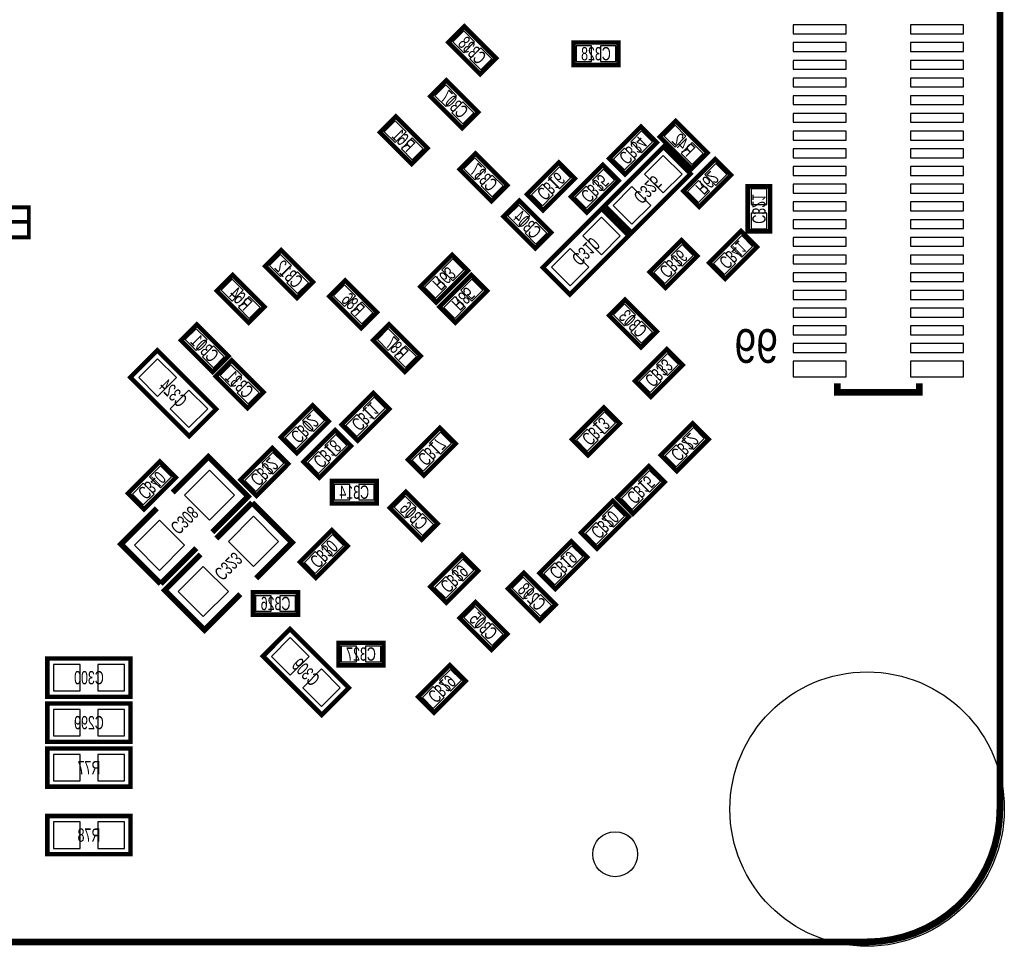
# Model space of a CAD drawing. Extents: x -0.1 to 52.1, y -0.1 to 72.1.
# Tile 4 of 7: x 29.9 to 52.1, y -0.1 to 20.8. Entities that reach past the tile are written whole.
import ezdxf
from ezdxf.enums import TextEntityAlignment as Align

# ---------------------------------------------------------------- set-up
doc = ezdxf.new("R2010")
doc.units = 0
for name, color, linetype in [('BG_OUTLINE', 12, 'CONTINUOUS'), ('BG_SILKSCREEN_BOTTOM', 173, 'CONTINUOUS'), ('PG_SILKSCREEN_BOTTOM', 150, 'CONTINUOUS'), ('PIN_BOTTOM', 202, 'CONTINUOUS'), ('RD_SILKSCREEN_BOTTOM', 122, 'CONTINUOUS')]:
    doc.layers.add(name, color=color, linetype=linetype)

msp = doc.modelspace()

# ---------------------------------------------------------------- linework, layer by layer
at = {"layer": 'BG_OUTLINE', "const_width": 0.1524}
msp.add_lwpolyline([(48.999902, 72.00011, -0.414214), (51.999896, 69.000116), (51.999896, 2.999994, -0.414214), (48.999902, 0), (2.999994, 0, -0.414214), (0, 2.999994), (0, 69.000116, -0.414214), (2.999994, 72.00011), (48.999902, 72.00011)], format="xyb", dxfattribs=at)
msp.add_lwpolyline([(48.999902, 0), (43.999658, 0)], dxfattribs=at)
at = {"layer": 'PG_SILKSCREEN_BOTTOM'}
for points, const_width in [([(40.257984, 19.603466), (39.539672, 20.321778), (39.898828, 20.680934), (40.61714, 19.962622), (40.257984, 19.603466)], 0.1016), ([(42.364406, 20.32), (43.380406, 20.32), (43.380406, 19.812), (42.364406, 19.812), (42.364406, 20.32)], 0.1016), ([(39.492428, 19.461734), (40.21074, 18.743422), (39.851584, 18.384266), (39.133272, 19.102578), (39.492428, 19.461734)], 0.1016), ([(38.349428, 18.648934), (39.06774, 17.930622), (38.708584, 17.571466), (37.990272, 18.289778), (38.349428, 18.648934)], 0.1016), ([(43.171872, 17.702022), (43.890184, 18.420334), (44.24934, 18.061178), (43.531028, 17.342866), (43.171872, 17.702022)], 0.1016), ([(45.033184, 17.469866), (44.314872, 18.188178), (44.674028, 18.547334), (45.39234, 17.829022), (45.033184, 17.469866)], 0.1016), ([(40.152828, 17.810734), (40.87114, 17.092422), (40.511984, 16.733266), (39.793672, 17.451578), (40.152828, 17.810734)], 0.1016), ([(44.399962, 17.962372), (43.071034, 16.633444), (43.68165, 16.022828), (45.010578, 17.351756), (44.399962, 17.962372)], 0.1016), ([(41.317418, 16.889222), (42.03573, 17.607534), (42.394886, 17.248378), (41.676574, 16.530066), (41.317418, 16.889222)], 0.1016), ([(42.308272, 16.838422), (43.026584, 17.556734), (43.38574, 17.197578), (42.667428, 16.479266), (42.308272, 16.838422)], 0.1016), ([(44.848272, 16.965422), (45.566584, 17.683734), (45.92574, 17.324578), (45.207428, 16.606266), (44.848272, 16.965422)], 0.1016), ([(46.809406, 17.0688), (46.809406, 16.0528), (46.301406, 16.0528), (46.301406, 17.0688), (46.809406, 17.0688)], 0.1016), ([(41.143428, 16.743934), (41.86174, 16.025622), (41.502584, 15.666466), (40.784272, 16.384778), (41.143428, 16.743934)], 0.1016), ([(42.28465, 14.625828), (43.613578, 15.954756), (43.002962, 16.565372), (41.674034, 15.236444), (42.28465, 14.625828)], 0.1016), ([(46.50994, 15.698978), (45.791628, 14.980666), (45.432472, 15.339822), (46.150784, 16.058134), (46.50994, 15.698978)], 0.1016), ([(45.163486, 15.495524), (44.445174, 14.777212), (44.086018, 15.136368), (44.80433, 15.85468), (45.163486, 15.495524)], 0.1016), ([(36.117784, 14.548866), (35.399472, 15.267178), (35.758628, 15.626334), (36.47694, 14.908022), (36.117784, 14.548866)], 0.1016), ([(38.904926, 14.806422), (39.623238, 15.524734), (39.982394, 15.165578), (39.264082, 14.447266), (38.904926, 14.806422)], 0.1016), ([(35.025584, 13.990066), (34.307272, 14.708378), (34.666428, 15.067534), (35.38474, 14.349222), (35.025584, 13.990066)], 0.1016), ([(39.336472, 14.349222), (40.054784, 15.067534), (40.41394, 14.708378), (39.695628, 13.990066), (39.336472, 14.349222)], 0.1016), ([(37.567616, 13.865352), (36.849304, 14.583664), (37.20846, 14.94282), (37.926772, 14.224508), (37.567616, 13.865352)], 0.1016), ([(43.890184, 13.431266), (43.171872, 14.149578), (43.531028, 14.508734), (44.24934, 13.790422), (43.890184, 13.431266)], 0.1016), ([(38.555422, 12.877546), (37.83711, 13.595858), (38.196266, 13.955014), (38.914578, 13.236702), (38.555422, 12.877546)], 0.1016), ([(33.853628, 13.949934), (34.57194, 13.231622), (34.212784, 12.872466), (33.494472, 13.590778), (33.853628, 13.949934)], 0.1016), ([(32.352234, 12.754356), (33.681162, 11.425428), (34.291778, 12.036044), (32.96285, 13.364972), (32.352234, 12.754356)], 0.1016), ([(44.83354, 13.031978), (44.115228, 12.313666), (43.756072, 12.672822), (44.474384, 13.391134), (44.83354, 13.031978)], 0.1016), ([(35.000184, 12.059666), (34.281872, 12.777978), (34.641028, 13.137134), (35.35934, 12.418822), (35.000184, 12.059666)], 0.1016), ([(50.17897, 12.61618), (50.17897, 12.416028), (48.328834, 12.416028), (48.328834, 12.61618)], 0.150114), ([(38.20414, 12.041378), (37.485828, 11.323066), (37.126672, 11.682222), (37.844984, 12.400534), (38.20414, 12.041378)], 0.1016), ([(36.83254, 11.761978), (36.114228, 11.043666), (35.755072, 11.402822), (36.473384, 12.121134), (36.83254, 11.761978)], 0.1016), ([(42.333672, 11.352022), (43.051984, 12.070334), (43.41114, 11.711178), (42.692828, 10.992866), (42.333672, 11.352022)], 0.1016), ([(36.263072, 10.844022), (36.981384, 11.562334), (37.34054, 11.203178), (36.622228, 10.484866), (36.263072, 10.844022)], 0.1016), ([(38.625272, 10.894822), (39.343584, 11.613134), (39.70274, 11.253978), (38.984428, 10.535666), (38.625272, 10.894822)], 0.1016), ([(45.41774, 11.355578), (44.699428, 10.637266), (44.340272, 10.996422), (45.058584, 11.714734), (45.41774, 11.355578)], 0.1016), ([(34.840672, 10.437622), (35.558984, 11.155934), (35.91814, 10.796778), (35.199828, 10.078466), (34.840672, 10.437622)], 0.1016), ([(33.37814, 10.491978), (32.659828, 9.773666), (32.300672, 10.132822), (33.018984, 10.851134), (33.37814, 10.491978)], 0.1016), ([(34.204656, 9.255506), (35.012884, 10.063734), (34.11474, 10.961878), (33.306512, 10.15365)], 0.127), ([(44.42714, 10.390378), (43.708828, 9.672066), (43.349672, 10.031222), (44.067984, 10.749534), (44.42714, 10.390378)], 0.1016), ([(37.919406, 9.906), (36.903406, 9.906), (36.903406, 10.414), (37.919406, 10.414), (37.919406, 9.906)], 0.1016), ([(38.937184, 9.087866), (38.218872, 9.806178), (38.578028, 10.165334), (39.29634, 9.447022), (38.937184, 9.087866)], 0.1016), ([(42.536872, 9.243822), (43.255184, 9.962134), (43.61434, 9.602978), (42.896028, 8.884666), (42.536872, 9.243822)], 0.1016), ([(32.947356, 9.794494), (32.139128, 8.986266), (33.037272, 8.088122)], 0.127), ([(35.10534, 9.920478), (34.297112, 9.11225)], 0.127), ([(35.195256, 8.214106), (36.003484, 9.022334), (35.10534, 9.920478)], 0.127), ([(37.26434, 8.942578), (36.546028, 8.224266), (36.186872, 8.583422), (36.905184, 9.301734), (37.26434, 8.942578)], 0.1016), ([(33.037272, 8.088122), (33.8455, 8.89635)], 0.127), ([(41.597072, 8.329422), (42.315384, 9.047734), (42.67454, 8.688578), (41.956228, 7.970266), (41.597072, 8.329422)], 0.1016), ([(33.937956, 8.753094), (33.129728, 7.944866), (34.027872, 7.046722), (34.8361, 7.85495)], 0.127), ([(40.21074, 8.383778), (39.492428, 7.665466), (39.133272, 8.024622), (39.851584, 8.742934), (40.21074, 8.383778)], 0.1016), ([(41.245028, 8.336534), (41.96334, 7.618222), (41.604184, 7.259066), (40.885872, 7.977378), (41.245028, 8.336534)], 0.1016), ([(36.141406, 7.3914), (35.125406, 7.3914), (35.125406, 7.8994), (36.141406, 7.8994), (36.141406, 7.3914)], 0.1016), ([(40.511984, 6.598666), (39.793672, 7.316978), (40.152828, 7.676134), (40.87114, 6.957822), (40.511984, 6.598666)], 0.1016), ([(35.349434, 6.455156), (36.678362, 5.126228), (37.288978, 5.736844), (35.96005, 7.065772), (35.349434, 6.455156)], 0.1016), ([(37.055806, 6.7564), (38.071806, 6.7564), (38.071806, 6.2484), (37.055806, 6.2484), (37.055806, 6.7564)], 0.1016), ([(30.477206, 5.5372), (32.356806, 5.5372), (32.356806, 6.4008), (30.477206, 6.4008), (30.477206, 5.5372)], 0.1016), ([(39.93134, 5.894578), (39.213028, 5.176266), (38.853872, 5.535422), (39.572184, 6.253734), (39.93134, 5.894578)], 0.1016), ([(30.477206, 4.5212), (32.356806, 4.5212), (32.356806, 5.3848), (30.477206, 5.3848), (30.477206, 4.5212)], 0.1016), ([(32.356806, 4.3688), (30.477206, 4.3688), (30.477206, 3.5052), (32.356806, 3.5052), (32.356806, 4.3688)], 0.1016), ([(32.356806, 2.8448), (30.477206, 2.8448), (30.477206, 1.9812), (32.356806, 1.9812), (32.356806, 2.8448)], 0.1016)]:
    msp.add_lwpolyline(points, dxfattribs=dict(at, const_width=const_width))
at = {"layer": 'PIN_BOTTOM'}
for points in [[(48.528732, 20.716113), (47.328836, 20.716113), (47.328836, 20.516215), (48.528732, 20.516215)], [(51.178968, 20.716113), (49.979072, 20.716113), (49.979072, 20.516215), (51.178968, 20.516215)], [(39.883842, 20.089268), (40.131338, 20.336764), (39.883842, 20.58426), (39.636346, 20.336764)], [(48.528732, 20.316063), (47.328836, 20.316063), (47.328836, 20.116165), (48.528732, 20.116165)], [(51.178968, 20.316063), (49.979072, 20.316063), (49.979072, 20.116165), (51.178968, 20.116165)], [(40.27297, 19.70014), (40.520466, 19.947636), (40.27297, 20.195132), (40.025474, 19.947636)], [(42.422318, 20.241006), (42.422318, 19.890994), (42.77233, 19.890994), (42.77233, 20.241006)], [(42.972482, 20.241006), (42.972482, 19.890994), (43.322494, 19.890994), (43.322494, 20.241006)], [(48.528732, 19.916013), (47.328836, 19.916013), (47.328836, 19.716115), (48.528732, 19.716115)], [(51.178968, 19.916013), (49.979072, 19.916013), (49.979072, 19.716115), (51.178968, 19.716115)], [(39.477442, 19.36506), (39.229946, 19.117564), (39.477442, 18.870068), (39.724938, 19.117564)], [(48.528732, 19.515963), (47.328836, 19.515963), (47.328836, 19.316065), (48.528732, 19.316065)], [(51.178968, 19.515963), (49.979072, 19.515963), (49.979072, 19.316065), (51.178968, 19.316065)], [(39.86657, 18.975932), (39.619074, 18.728436), (39.86657, 18.48094), (40.114066, 18.728436)], [(48.528732, 19.116167), (47.328836, 19.116167), (47.328836, 18.916269), (48.528732, 18.916269)], [(51.178968, 19.116167), (49.979072, 19.116167), (49.979072, 18.916269), (51.178968, 18.916269)], [(48.528732, 18.716117), (47.328836, 18.716117), (47.328836, 18.516219), (48.528732, 18.516219)], [(51.178968, 18.716117), (49.979072, 18.716117), (49.979072, 18.516219), (51.178968, 18.516219)], [(38.334442, 18.55226), (38.086946, 18.304764), (38.334442, 18.057268), (38.581938, 18.304764)], [(43.657674, 18.076164), (43.90517, 17.828668), (44.152666, 18.076164), (43.90517, 18.32366)], [(44.659042, 17.955668), (44.906538, 18.203164), (44.659042, 18.45066), (44.411546, 18.203164)], [(48.528732, 18.316067), (47.328836, 18.316067), (47.328836, 18.116169), (48.528732, 18.116169)], [(51.178968, 18.316067), (49.979072, 18.316067), (49.979072, 18.116169), (51.178968, 18.116169)], [(38.72357, 18.163132), (38.476074, 17.915636), (38.72357, 17.66814), (38.971066, 17.915636)], [(45.04817, 17.56654), (45.295666, 17.814036), (45.04817, 18.061532), (44.800674, 17.814036)], [(43.268546, 17.687036), (43.516042, 17.43954), (43.763538, 17.687036), (43.516042, 17.934532)], [(48.528732, 17.916017), (47.328836, 17.916017), (47.328836, 17.716119), (48.528732, 17.716119)], [(51.178968, 17.916017), (49.979072, 17.916017), (49.979072, 17.716119), (51.178968, 17.716119)], [(40.137842, 17.71406), (39.890346, 17.466564), (40.137842, 17.219068), (40.385338, 17.466564)], [(44.818242, 17.346168), (44.394374, 17.770036), (43.970506, 17.346168), (44.394374, 16.9223)], [(45.334074, 17.339564), (45.58157, 17.092068), (45.829066, 17.339564), (45.58157, 17.58706)], [(41.80322, 17.263364), (42.050716, 17.015868), (42.298212, 17.263364), (42.050716, 17.51086)], [(42.794074, 17.212564), (43.04157, 16.965068), (43.289066, 17.212564), (43.04157, 17.46006)], [(48.528732, 17.515967), (47.328836, 17.515967), (47.328836, 17.316069), (48.528732, 17.316069)], [(51.178968, 17.515967), (49.979072, 17.515967), (49.979072, 17.316069), (51.178968, 17.316069)], [(40.52697, 17.324932), (40.279474, 17.077436), (40.52697, 16.82994), (40.774466, 17.077436)], [(44.944946, 16.950436), (45.192442, 16.70294), (45.439938, 16.950436), (45.192442, 17.197932)], [(41.414092, 16.874236), (41.661588, 16.62674), (41.909084, 16.874236), (41.661588, 17.121732)], [(42.404946, 16.823436), (42.652442, 16.57594), (42.899938, 16.823436), (42.652442, 17.070932)], [(44.111106, 16.639032), (43.687238, 17.0629), (43.26337, 16.639032), (43.687238, 16.215164)], [(46.730412, 17.010888), (46.3804, 17.010888), (46.3804, 16.660876), (46.730412, 16.660876)], [(48.528732, 17.116171), (47.328836, 17.116171), (47.328836, 16.916273), (48.528732, 16.916273)], [(51.178968, 17.116171), (49.979072, 17.116171), (49.979072, 16.916273), (51.178968, 16.916273)], [(48.528732, 16.716121), (47.328836, 16.716121), (47.328836, 16.516223), (48.528732, 16.516223)], [(51.178968, 16.716121), (49.979072, 16.716121), (49.979072, 16.516223), (51.178968, 16.516223)], [(41.128442, 16.64726), (40.880946, 16.399764), (41.128442, 16.152268), (41.375938, 16.399764)], [(41.51757, 16.258132), (41.270074, 16.010636), (41.51757, 15.76314), (41.765066, 16.010636)], [(42.573506, 15.949168), (42.997374, 15.5253), (43.421242, 15.949168), (42.997374, 16.373036)], [(46.730412, 16.460724), (46.3804, 16.460724), (46.3804, 16.110712), (46.730412, 16.110712)], [(48.528732, 16.316071), (47.328836, 16.316071), (47.328836, 16.116173), (48.528732, 16.116173)], [(51.178968, 16.316071), (49.979072, 16.316071), (49.979072, 16.116173), (51.178968, 16.116173)], [(46.413266, 15.713964), (46.16577, 15.96146), (45.918274, 15.713964), (46.16577, 15.466468)], [(48.528732, 15.916021), (47.328836, 15.916021), (47.328836, 15.716123), (48.528732, 15.716123)], [(51.178968, 15.916021), (49.979072, 15.916021), (49.979072, 15.716123), (51.178968, 15.716123)], [(41.86637, 15.242032), (42.290238, 14.818164), (42.714106, 15.242032), (42.290238, 15.6659)], [(45.066812, 15.51051), (44.819316, 15.758006), (44.57182, 15.51051), (44.819316, 15.263014)], [(35.743642, 15.034668), (35.991138, 15.282164), (35.743642, 15.52966), (35.496146, 15.282164)], [(39.390728, 15.180564), (39.638224, 14.933068), (39.88572, 15.180564), (39.638224, 15.42806)], [(44.677684, 15.121382), (44.430188, 15.368878), (44.182692, 15.121382), (44.430188, 14.873886)], [(46.024138, 15.324836), (45.776642, 15.572332), (45.529146, 15.324836), (45.776642, 15.07734)], [(48.528732, 15.515971), (47.328836, 15.515971), (47.328836, 15.316073), (48.528732, 15.316073)], [(51.178968, 15.515971), (49.979072, 15.515971), (49.979072, 15.316073), (51.178968, 15.316073)], [(36.13277, 14.64554), (36.380266, 14.893036), (36.13277, 15.140532), (35.885274, 14.893036)], [(34.651442, 14.475868), (34.898938, 14.723364), (34.651442, 14.97086), (34.403946, 14.723364)], [(39.0016, 14.791436), (39.249096, 14.54394), (39.496592, 14.791436), (39.249096, 15.038932)], [(39.822274, 14.723364), (40.06977, 14.475868), (40.317266, 14.723364), (40.06977, 14.97086)], [(48.528732, 15.116175), (47.328836, 15.116175), (47.328836, 14.916277), (48.528732, 14.916277)], [(51.178968, 15.116175), (49.979072, 15.116175), (49.979072, 14.916277), (51.178968, 14.916277)], [(37.193474, 14.351154), (37.44097, 14.59865), (37.193474, 14.846146), (36.945978, 14.59865)], [(48.528732, 14.716125), (47.328836, 14.716125), (47.328836, 14.516227), (48.528732, 14.516227)], [(51.178968, 14.716125), (49.979072, 14.716125), (49.979072, 14.516227), (51.178968, 14.516227)], [(35.04057, 14.08674), (35.288066, 14.334236), (35.04057, 14.581732), (34.793074, 14.334236)], [(39.433146, 14.334236), (39.680642, 14.08674), (39.928138, 14.334236), (39.680642, 14.581732)], [(37.582602, 13.962026), (37.830098, 14.209522), (37.582602, 14.457018), (37.335106, 14.209522)], [(43.516042, 13.917068), (43.763538, 14.164564), (43.516042, 14.41206), (43.268546, 14.164564)], [(48.528732, 14.316075), (47.328836, 14.316075), (47.328836, 14.116177), (48.528732, 14.116177)], [(51.178968, 14.316075), (49.979072, 14.316075), (49.979072, 14.116177), (51.178968, 14.116177)], [(43.90517, 13.52794), (44.152666, 13.775436), (43.90517, 14.022932), (43.657674, 13.775436)], [(33.838642, 13.85326), (33.591146, 13.605764), (33.838642, 13.358268), (34.086138, 13.605764)], [(38.18128, 13.363348), (38.428776, 13.610844), (38.18128, 13.85834), (37.933784, 13.610844)], [(48.528732, 13.916025), (47.328836, 13.916025), (47.328836, 13.716127), (48.528732, 13.716127)], [(51.178968, 13.916025), (49.979072, 13.916025), (49.979072, 13.716127), (51.178968, 13.716127)], [(34.22777, 13.464132), (33.980274, 13.216636), (34.22777, 12.96914), (34.475266, 13.216636)], [(38.570408, 12.97422), (38.817904, 13.221716), (38.570408, 13.469212), (38.322912, 13.221716)], [(48.528732, 13.515975), (47.328836, 13.515975), (47.328836, 13.316077), (48.528732, 13.316077)], [(51.178968, 13.515975), (49.979072, 13.515975), (49.979072, 13.316077), (51.178968, 13.316077)], [(32.968438, 13.172636), (32.54457, 12.748768), (32.968438, 12.3249), (33.392306, 12.748768)], [(44.736866, 13.046964), (44.48937, 13.29446), (44.241874, 13.046964), (44.48937, 12.799468)], [(34.626042, 12.545468), (34.873538, 12.792964), (34.626042, 13.04046), (34.378546, 12.792964)], [(44.347738, 12.657836), (44.100242, 12.905332), (43.852746, 12.657836), (44.100242, 12.41034)], [(48.528732, 13.116052), (47.328836, 13.116052), (47.328836, 12.76604), (48.528732, 12.76604)], [(51.178968, 13.116052), (49.979072, 13.116052), (49.979072, 12.76604), (51.178968, 12.76604)], [(33.675574, 12.4655), (33.251706, 12.041632), (33.675574, 11.617764), (34.099442, 12.041632)], [(35.01517, 12.15634), (35.262666, 12.403836), (35.01517, 12.651332), (34.767674, 12.403836)], [(38.107466, 12.056364), (37.85997, 12.30386), (37.612474, 12.056364), (37.85997, 11.808868)], [(36.735866, 11.776964), (36.48837, 12.02446), (36.240874, 11.776964), (36.48837, 11.529468)], [(37.718338, 11.667236), (37.470842, 11.914732), (37.223346, 11.667236), (37.470842, 11.41974)], [(42.819474, 11.726164), (43.06697, 11.478668), (43.314466, 11.726164), (43.06697, 11.97366)], [(36.346738, 11.387836), (36.099242, 11.635332), (35.851746, 11.387836), (36.099242, 11.14034)], [(42.430346, 11.337036), (42.677842, 11.08954), (42.925338, 11.337036), (42.677842, 11.584532)], [(45.321066, 11.370564), (45.07357, 11.61806), (44.826074, 11.370564), (45.07357, 11.123068)], [(36.748874, 11.218164), (36.99637, 10.970668), (37.243866, 11.218164), (36.99637, 11.46566)], [(39.111074, 11.268964), (39.35857, 11.021468), (39.606066, 11.268964), (39.35857, 11.51646)], [(38.721946, 10.879836), (38.969442, 10.63234), (39.216938, 10.879836), (38.969442, 11.127332)], [(44.931938, 10.981436), (44.684442, 11.228932), (44.436946, 10.981436), (44.684442, 10.73394)], [(35.326474, 10.811764), (35.57397, 10.564268), (35.821466, 10.811764), (35.57397, 11.05926)], [(36.359746, 10.829036), (36.607242, 10.58154), (36.854738, 10.829036), (36.607242, 11.076532)], [(33.281466, 10.506964), (33.03397, 10.75446), (32.786474, 10.506964), (33.03397, 10.259468)], [(33.575908, 10.090658), (34.141664, 9.524902), (34.70742, 10.090658), (34.141664, 10.656414)], [(34.937346, 10.422636), (35.184842, 10.17514), (35.432338, 10.422636), (35.184842, 10.670132)], [(44.330466, 10.405364), (44.08297, 10.65286), (43.835474, 10.405364), (44.08297, 10.157868)], [(32.892338, 10.117836), (32.644842, 10.365332), (32.397346, 10.117836), (32.644842, 9.87034)], [(37.31133, 9.984994), (37.31133, 10.335006), (36.961318, 10.335006), (36.961318, 9.984994)], [(37.861494, 9.984994), (37.861494, 10.335006), (37.511482, 10.335006), (37.511482, 9.984994)], [(43.941338, 10.016236), (43.693842, 10.263732), (43.446346, 10.016236), (43.693842, 9.76874)], [(38.563042, 9.573668), (38.810538, 9.821164), (38.563042, 10.06866), (38.315546, 9.821164)], [(43.022674, 9.617964), (43.27017, 9.370468), (43.517666, 9.617964), (43.27017, 9.86546)], [(35.69802, 9.049258), (35.132264, 9.615014), (34.566508, 9.049258), (35.132264, 8.483502)], [(38.95217, 9.18454), (39.199666, 9.432036), (38.95217, 9.679532), (38.704674, 9.432036)], [(32.444592, 8.959342), (33.010348, 8.393586), (33.576104, 8.959342), (33.010348, 9.525098)], [(42.633546, 9.228836), (42.881042, 8.98134), (43.128538, 9.228836), (42.881042, 9.476332)], [(37.167666, 8.957564), (36.92017, 9.20506), (36.672674, 8.957564), (36.92017, 8.710068)], [(42.082874, 8.703564), (42.33037, 8.456068), (42.577866, 8.703564), (42.33037, 8.95106)], [(36.778538, 8.568436), (36.531042, 8.815932), (36.283546, 8.568436), (36.531042, 8.32094)], [(34.566704, 7.917942), (34.000948, 8.483698), (33.435192, 7.917942), (34.000948, 7.352186)], [(40.114066, 8.398764), (39.86657, 8.64626), (39.619074, 8.398764), (39.86657, 8.151268)], [(41.693746, 8.314436), (41.941242, 8.06694), (42.188738, 8.314436), (41.941242, 8.561932)], [(39.724938, 8.009636), (39.477442, 8.257132), (39.229946, 8.009636), (39.477442, 7.76214)], [(41.230042, 8.23986), (40.982546, 7.992364), (41.230042, 7.744868), (41.477538, 7.992364)], [(35.53333, 7.470394), (35.53333, 7.820406), (35.183318, 7.820406), (35.183318, 7.470394)], [(36.083494, 7.470394), (36.083494, 7.820406), (35.733482, 7.820406), (35.733482, 7.470394)], [(41.61917, 7.850732), (41.371674, 7.603236), (41.61917, 7.35574), (41.866666, 7.603236)], [(40.137842, 7.084468), (40.385338, 7.331964), (40.137842, 7.57946), (39.890346, 7.331964)], [(40.52697, 6.69534), (40.774466, 6.942836), (40.52697, 7.190332), (40.279474, 6.942836)], [(35.965638, 6.873436), (35.54177, 6.449568), (35.965638, 6.0257), (36.389506, 6.449568)], [(37.113718, 6.677406), (37.113718, 6.327394), (37.46373, 6.327394), (37.46373, 6.677406)], [(37.663882, 6.677406), (37.663882, 6.327394), (38.013894, 6.327394), (38.013894, 6.677406)], [(30.617414, 6.26872), (30.617414, 5.66928), (31.216854, 5.66928), (31.216854, 6.26872)], [(31.617158, 6.26872), (31.617158, 5.66928), (32.216598, 5.66928), (32.216598, 6.26872)], [(36.672774, 6.1663), (36.248906, 5.742432), (36.672774, 5.318564), (37.096642, 5.742432)], [(39.834666, 5.909564), (39.58717, 6.15706), (39.339674, 5.909564), (39.58717, 5.662068)], [(39.445538, 5.520436), (39.198042, 5.767932), (38.950546, 5.520436), (39.198042, 5.27294)], [(30.617414, 5.25272), (30.617414, 4.65328), (31.216854, 4.65328), (31.216854, 5.25272)], [(31.617158, 5.25272), (31.617158, 4.65328), (32.216598, 4.65328), (32.216598, 5.25272)], [(31.216854, 3.63728), (31.216854, 4.23672), (30.617414, 4.23672), (30.617414, 3.63728)], [(32.216598, 3.63728), (32.216598, 4.23672), (31.617158, 4.23672), (31.617158, 3.63728)], [(31.216854, 2.11328), (31.216854, 2.71272), (30.617414, 2.71272), (30.617414, 2.11328)], [(32.216598, 2.11328), (32.216598, 2.71272), (31.617158, 2.71272), (31.617158, 2.11328)]]:
    msp.add_lwpolyline(points, close=True, dxfattribs=at)
for centre, radius in [((48.999902, 2.999994), 3.099943), ((43.307, 1.9812), 0.508)]:
    msp.add_circle(centre, radius, dxfattribs=at)

# ---------------------------------------------------------------- texts
at = {"layer": 'BG_SILKSCREEN_BOTTOM', "text_generation_flag": 2, "width": 0.866667}
msp.add_text('EBF410152V1R0', height=0.762, dxfattribs=at).set_placement((30.172406, 15.875))
at = {"layer": 'PG_SILKSCREEN_BOTTOM', "text_generation_flag": 2, "width": 0.866667}
msp.add_text('99', height=0.762, dxfattribs=at).set_placement((46.987206, 13.081))
at = {"layer": 'RD_SILKSCREEN_BOTTOM', "text_generation_flag": 2, "width": 0.699407}
for s, rotation, p in [('C338', 315, (39.97198, 20.036536)), ('C307', 315, (39.56558, 18.817336)), ('R61', 315, (38.42258, 18.004536)), ('R42', 315, (44.74718, 17.902936)), ('C334', 225, (43.604688, 17.987772)), ('C337', 315, (40.22598, 17.166336)), ('C316', 225, (41.750488, 17.174972)), ('R62', 225, (45.281088, 17.251172)), ('C335', 225, (42.741088, 17.124172)), ('C325', 225, (43.934888, 17.098772)), ('C321', 270, (46.405546, 16.561054)), ('C304', 315, (41.21658, 16.099536)), ('C310', 225, (42.537888, 15.701772)), ('C341', 225, (45.865288, 15.625572)), ('C336', 225, (44.51858, 15.422118)), ('C312', 315, (35.83178, 14.981936)), ('R63', 225, (39.337996, 15.092172)), ('R64', 315, (34.73958, 14.423136)), ('R85', 225, (39.769288, 14.634972)), ('R86', 315, (37.281612, 14.298676)), ('C303', 315, (43.60418, 13.864336)), ('C301', 315, (33.92678, 13.305536)), ('R87', 315, (38.269418, 13.310616)), ('C333', 225, (44.188888, 12.958572)), ('C324', 315, (33.21558, 12.289536)), ('C331', 315, (34.71418, 12.492736)), ('C311', 225, (37.559488, 11.967972)), ('C302', 225, (36.187888, 11.688572)), ('C313', 225, (42.766488, 11.637772)), ('C317', 225, (39.058088, 11.180572)), ('C322', 225, (44.773088, 11.282172)), ('C318', 225, (36.695888, 11.129772)), ('C332', 225, (35.273488, 10.723372)), ('C340', 225, (32.733488, 10.418572)), ('C315', 225, (43.782488, 10.316972)), ('C308', 225, (33.470088, 9.631172)), ('C306', 315, (38.65118, 9.520936)), ('C320', 225, (42.969688, 9.529572)), ('C330', 225, (36.619688, 8.869172)), ('C323', 225, (34.460688, 8.589772)), ('C319', 225, (42.029888, 8.615172)), ('C339', 225, (39.566088, 8.310372)), ('C298', 315, (41.31818, 7.692136)), ('C305', 315, (40.22598, 7.031736)), ('C309', 315, (36.21278, 5.990336)), ('C329', 225, (39.286688, 5.821172))]:
    msp.add_text(s, height=0.299974, rotation=rotation, dxfattribs=at).set_placement(p, align=Align.CENTER)
for s, p in [('C328', (42.872406, 19.91614)), ('C314', (37.411406, 10.01014)), ('C326', (35.633406, 7.49554)), ('C327', (37.563806, 6.35254)), ('C300', (31.417006, 5.81914)), ('C299', (31.417006, 4.80314)), ('R77', (31.417006, 3.78714)), ('R78', (31.417006, 2.26314))]:
    msp.add_text(s, height=0.299974, dxfattribs=at).set_placement(p, align=Align.CENTER)

doc.saveas('drawing.dxf')
